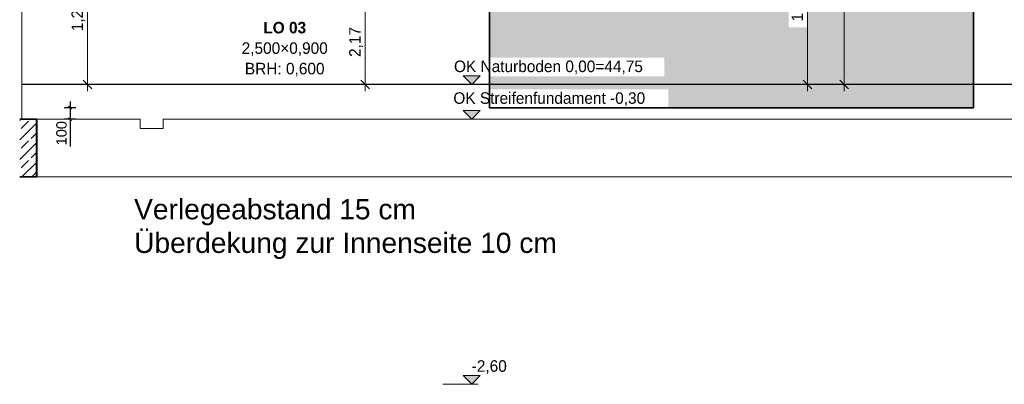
# Model space of a CAD drawing. Extents: x -22247 to 536407, y -187892 to 17509.
# Tile 59 of 75: x 483893 to 492438, y -187576 to -184413. Entities that reach past the tile are written whole.
import ezdxf

# ---------------------------------------------------------------- set-up
doc = ezdxf.new("R2010")
doc.units = 0
doc.header["$LTSCALE"] = 50
doc.layers.get('0').update_dxf_attribs({"lineweight": 25})
for name, color, linetype, lineweight in [('01 Bemaßung einbauteile', 7, 'Continuous', 25), ('01AFU Allgemein Bemaßung', 7, 'Continuous', 25), ('20 Außenwände', 7, 'Continuous', 25), ('20 Fenster Texte', 7, 'Continuous', 25), ('20 Fundament', 7, 'Continuous', 25), ('H_Mass', 7, 'Continuous', 25), ('H_Text', 7, 'Continuous', 25), ('X_Geometrie', 7, 'Continuous', 25)]:
    doc.layers.add(name, color=color, linetype=linetype, lineweight=lineweight)
doc.layers.add('H_Fläschenheizung', color=7, linetype='Continuous', lineweight=35, true_color=0xff9393)
doc.styles.add('ERSTELLTER_STIL_2', font='GOTHIC.TTF')
doc.styles.add('ERSTELLTER_STIL_3', font='txt')
doc.styles.get("Standard").update_dxf_attribs({"font": 'txt.shx'})

# ---------------------------------------------------------------- blocks, each defined once
blk = doc.blocks.new('Schraffur_A07DT84HVH', base_point=(487969.2, -185175.8))
at = {"ltscale": 0.35}
for points in [[(488369.2, -183175.8), (487999.5, -183242.4), (487969.2, -183242.4)], [(488369.2, -183175.8), (487969.2, -183242.4), (487969.2, -183175.8)], [(487999.5, -183404.2), (488014.9, -184142.4), (488369.2, -183175.8)], [(488369.2, -183175.8), (487999.5, -183404.2), (487999.5, -183242.4)], [(488014.9, -184142.4), (488369.2, -183175.8), (488014.9, -184304.2)], [(488369.2, -183175.8), (488014.9, -184304.2), (488369.2, -183905.8)], [(487969.2, -184142.4), (487999.5, -183404.2), (488014.9, -184142.4)], [(487999.5, -183404.2), (487969.2, -184142.4), (487969.2, -183404.2)], [(488014.9, -184304.2), (488369.2, -183905.8), (489488, -184742)], [(488369.2, -183905.8), (489488, -184742), (490567, -184147.6)], [(490567, -184147.6), (488369.2, -183905.8), (492169.2, -183905.8)], [(492169.2, -183905.8), (490727, -184147.6), (490567, -184147.6)], [(492169.2, -185175.8), (490727, -184477.5), (492169.2, -183905.8)], [(490727, -184477.5), (492169.2, -183905.8), (490727, -184147.6)], [(489488, -184742), (490567, -184147.6), (489488, -184904.2)], [(490567, -184147.6), (489488, -184904.2), (489522.4, -185015.7)], [(489522.4, -185015.7), (490567, -184147.6), (489522.4, -185175.8)], [(490567, -184147.6), (489522.4, -185175.8), (490567, -184477.5)], [(487969.2, -184742), (487969.2, -184304.2), (488014.9, -184304.2)], [(487969.2, -184742), (488014.9, -184304.2), (489488, -184742)], [(489522.4, -185175.8), (490567, -184477.5), (492169.2, -185175.8)], [(490567, -184477.5), (492169.2, -185175.8), (490727, -184477.5)], [(489488, -184904.2), (489522.4, -185015.7), (487969.2, -185015.7)], [(489488, -184904.2), (487969.2, -185015.7), (487969.2, -184904.2)]]:
    blk.add_solid(points, dxfattribs=at)
blk = doc.blocks.new('-D345')
at = {"layer": '01AFU Allgemein Bemaßung', "color": 7, "linetype": 'Continuous', "lineweight": 13, "ltscale": 0.00028561}
for p, q in [((490.8758, -183.6058), (490.6592, -183.6058)), ((490.692, -183.5683), (490.767, -183.6433)), ((490.7295, -184.9758), (490.7295, -183.6058)), ((490.8758, -184.9758), (490.6592, -184.9758)), ((490.692, -184.9383), (490.767, -185.0133)), ((490.7295, -185.0321), (490.7295, -184.9758))]:
    blk.add_line(p, q, dxfattribs=at)
at = {"layer": '01AFU Allgemein Bemaßung', "color": 7, "lineweight": 13, "ltscale": 0.00028561, "insert": (490.7095, -184.4277), "char_height": 0.1, "attachment_point": 7, "rotation": 90, "style": 'ERSTELLTER_STIL_2'}
blk.add_mtext('\\A1;{\\pql;\\fCentury Gothic|b0|i0|c0|p0;\\W1.000000;1,37}', dxfattribs=at)
blk = doc.blocks.new('-D364')
at = {"layer": '01 Bemaßung einbauteile', "color": 200, "linetype": 'Continuous', "lineweight": 18, "ltscale": 0.00105, "true_color": 0xd600ff}
for p, q in [((491.0103, -180.8683), (491.0853, -180.9433)), ((491.1478, -180.9058), (490.9775, -180.9058)), ((491.0478, -184.9758), (491.0478, -180.9058)), ((491.1478, -184.9758), (490.9775, -184.9758)), ((491.0103, -184.9383), (491.0853, -185.0133)), ((491.0478, -185.0321), (491.0478, -184.9758))]:
    blk.add_line(p, q, dxfattribs=at)
at = {"layer": '01 Bemaßung einbauteile', "color": 200, "lineweight": 18, "ltscale": 0.00105, "true_color": 0xd600ff, "insert": (491.0278, -181.8639), "char_height": 0.1, "attachment_point": 7, "rotation": 90, "style": 'ERSTELLTER_STIL_2'}
blk.add_mtext('\\A1;{\\pql;\\fCentury Gothic|b0|i0|c0|p0;\\W1.000000;4,07}', dxfattribs=at)
blk = doc.blocks.new('-D376')
at = {"layer": '01 Bemaßung einbauteile', "color": 200, "linetype": 'Continuous', "lineweight": 18, "ltscale": 0.00105, "true_color": 0xd600ff}
for p, q in [((484.5812, -183.7758), (484.4109, -183.7758)), ((484.4437, -183.7383), (484.5187, -183.8133)), ((484.4812, -184.9758), (484.4812, -183.7758)), ((484.5812, -184.9758), (484.4109, -184.9758)), ((484.4437, -184.9383), (484.5187, -185.0133)), ((484.4812, -185.0321), (484.4812, -184.9758))]:
    blk.add_line(p, q, dxfattribs=at)
at = {"layer": '01 Bemaßung einbauteile', "color": 200, "lineweight": 18, "ltscale": 0.00105, "true_color": 0xd600ff, "insert": (484.4612, -184.5127), "char_height": 0.1, "attachment_point": 7, "rotation": 90, "style": 'ERSTELLTER_STIL_2'}
blk.add_mtext('\\A1;{\\pql;\\fCentury Gothic|b0|i0|c0|p0;\\W1.000000;1,20}', dxfattribs=at)
blk = doc.blocks.new('-D379')
at = {"layer": '01 Bemaßung einbauteile', "color": 200, "linetype": 'Continuous', "lineweight": 18, "ltscale": 0.00105, "true_color": 0xd600ff}
for p, q in [((486.8534, -182.7683), (486.9284, -182.8433)), ((486.9909, -182.8058), (486.8206, -182.8058)), ((486.8909, -184.9758), (486.8909, -182.8058)), ((486.9909, -184.9758), (486.8206, -184.9758)), ((486.8534, -184.9383), (486.9284, -185.0133)), ((486.8909, -185.0321), (486.8909, -184.9758))]:
    blk.add_line(p, q, dxfattribs=at)
at = {"layer": '01 Bemaßung einbauteile', "color": 200, "lineweight": 18, "ltscale": 0.00105, "true_color": 0xd600ff, "insert": (486.8709, -184.7362), "char_height": 0.1, "attachment_point": 7, "rotation": 90, "style": 'ERSTELLTER_STIL_2'}
blk.add_mtext('\\A1;{\\pql;\\fCentury Gothic|b0|i0|c0|p0;\\W1.000000;2,17}', dxfattribs=at)
blk = doc.blocks.new('Maß_A06WTXEN1A', base_point=(484210, -185512.1))
at = {"ltscale": 0.003906}
for p, q in [((484316.7, -185162.6), (484343.3, -185189.1)), ((484330, -185122.8), (484330, -185512.1)), ((484380, -185175.8), (484280, -185175.8)), ((484380, -185275.8), (484280, -185275.8)), ((484316.7, -185262.6), (484343.3, -185289.1))]:
    blk.add_line(p, q, dxfattribs=at)
at = {"ltscale": 0.003906, "insert": (484210, -185502.3), "char_height": 90, "attachment_point": 1, "rotation": 90}
blk.add_mtext('{\\fArial;100}', dxfattribs=at)

msp = doc.modelspace()

# ---------------------------------------------------------------- hatches: boundary and pattern name
at = {"layer": '01AFU Allgemein Bemaßung', "linetype": 'Continuous', "lineweight": 13, "ltscale": 0.00028561}
for points in [[(487815.4, -184975.8), (487890.4, -184900.8), (487740.4, -184900.8)], [(487815.4, -185275.8), (487890.4, -185200.8), (487740.4, -185200.8)], [(487815.4, -187575.8), (487890.4, -187500.8), (487740.4, -187500.8)]]:
    msp.add_hatch(color=7, dxfattribs=at).paths.add_polyline_path(points)
at = {"layer": '20 Fundament', "linetype": 'Continuous', "lineweight": 13, "ltscale": 0.00028561, "true_color": 0x000100}
h = msp.add_hatch(dxfattribs=at)
h.set_pattern_fill('Beton_Stahlbeton_0011', color=98, scale=1000, style=0, pattern_type=2)
h.set_pattern_definition([(45, (505077.17, -184975.84), (-84.8528, 84.8528), []), (45, (505034.74, -184933.41), (-84.8528, 84.8528), [90, -30])])
h.paths.add_polyline_path([(484037.7, -185775.8), (484037.7, -185275.8), (483892.7, -185275.8), (483892.7, -185775.8)])

# ---------------------------------------------------------------- linework, layer by layer
at = {"layer": '01AFU Allgemein Bemaßung', "color": 7, "linetype": 'Continuous', "lineweight": 13, "ltscale": 0.00028561}
for p, q in [((487815.4, -184975.8), (487740.4, -184900.8)), ((487740.4, -184900.8), (487890.4, -184900.8)), ((487890.4, -184900.8), (487815.4, -184975.8)), ((487815.4, -184975.8), (487565.4, -184975.8)), ((487815.4, -184975.8), (487871.7, -184975.8)), ((487815.4, -185275.8), (487740.4, -185200.8)), ((487740.4, -185200.8), (487890.4, -185200.8)), ((487890.4, -185200.8), (487815.4, -185275.8)), ((487815.4, -185275.8), (487759.2, -185275.8)), ((487815.4, -185275.8), (488065.4, -185275.8)), ((487815.4, -187575.8), (487740.4, -187500.8)), ((487740.4, -187500.8), (487890.4, -187500.8)), ((487890.4, -187500.8), (487815.4, -187575.8)), ((487815.4, -187575.8), (487565.4, -187575.8)), ((487815.4, -187575.8), (487871.7, -187575.8))]:
    msp.add_line(p, q, dxfattribs=at)
at = {"layer": '20 Außenwände', "color": 7, "linetype": 'Continuous', "lineweight": 18, "ltscale": 0.00105}
msp.add_line((483910.1, -185275.8), (483910.1, -180305.8), dxfattribs=at)
at = {"layer": '20 Fundament', "color": 7, "linetype": 'Continuous', "lineweight": 35, "ltscale": 0.015006}
for p, q in [((484037.7, -185275.8), (483892.7, -185275.8)), ((484037.7, -185275.8), (484037.7, -185775.8)), ((484037.7, -185775.8), (483892.7, -185775.8))]:
    msp.add_line(p, q, dxfattribs=at)
at = {"layer": '20 Fundament', "color": 7, "linetype": 'Continuous', "lineweight": 18, "ltscale": 0.00105}
for p, q in [((484044.4, -185275.8), (484037.7, -185275.8)), ((484937.4, -185275.8), (484044.4, -185275.8)), ((484044.4, -185275.8), (484044.4, -185775.8)), ((484937.4, -185355.8), (484937.4, -185275.8)), ((485137.4, -185275.8), (485137.4, -185355.8)), ((498401.9, -185275.8), (485137.4, -185275.8)), ((485137.4, -185355.8), (484937.4, -185355.8)), ((484044.4, -185775.8), (484037.7, -185775.8)), ((498375.6, -185775.8), (484044.4, -185775.8))]:
    msp.add_line(p, q, dxfattribs=at)
at = {"layer": 'H_Fläschenheizung', "ltscale": 0.015006}
for p, q in [((487969.2, -183175.8), (487969.2, -185175.8)), ((492169.2, -183905.8), (492169.2, -185175.8)), ((487969.2, -185175.8), (492169.2, -185175.8))]:
    msp.add_line(p, q, dxfattribs=at)
at = {"layer": 'X_Geometrie', "ltscale": 0.25}
msp.add_line((498401.9, -184975.8), (483910.1, -184975.8), dxfattribs=at)

# ---------------------------------------------------------------- block references
at = {"layer": '01 Bemaßung einbauteile', "color": 200, "linetype": 'Continuous', "lineweight": 18, "ltscale": 0.00105, "true_color": 0xd600ff, "xscale": 1000, "yscale": 1000, "zscale": 1000}
for name in ['-D364', '-D379', '-D376']:
    msp.add_blockref(name, (0, 0), dxfattribs=at)
at = {"layer": '01AFU Allgemein Bemaßung', "color": 7, "linetype": 'Continuous', "lineweight": 13, "ltscale": 0.00028561, "xscale": 1000, "yscale": 1000, "zscale": 1000}
msp.add_blockref('-D345', (0, 0), dxfattribs=at)
at = {"layer": 'H_Fläschenheizung', "ltscale": 0.35}
msp.add_blockref('Schraffur_A07DT84HVH', (487969.2, -185175.8), dxfattribs=at)
at = {"layer": 'H_Mass', "ltscale": 0.003906}
msp.add_blockref('Maß_A06WTXEN1A', (484210, -185512.1), dxfattribs=at)

# ---------------------------------------------------------------- texts
at = {"layer": '01AFU Allgemein Bemaßung', "color": 7, "lineweight": 13, "ltscale": 0.00028561, "char_height": 100, "attachment_point": 7, "style": 'ERSTELLTER_STIL_2'}
for s, insert in [('\\A1;{\\fCentury Gothic|b0|i0|c0|p0;\\W1;OK Naturboden 0,00=44,75}', (487661.9, -184885.8)), ('\\A1;{\\fCentury Gothic|b0|i0|c0|p0;\\W1;OK Streifenfundament -0,30}', (487655.9, -185161.1)), ('\\A1;{\\fCentury Gothic|b0|i0|c0|p0;\\W1;-2,60}', (487815.4, -187485.8))]:
    msp.add_mtext(s, dxfattribs=dict(at, insert=insert))
at = {"layer": '20 Fenster Texte', "color": 7, "linetype": 'Continuous', "lineweight": 13, "ltscale": 0.00028561, "insert": (486192.7, -184905.3), "char_height": 100, "attachment_point": 8, "line_spacing_factor": 1.065938, "style": 'ERSTELLTER_STIL_3'}
msp.add_mtext('\\A1;{\\fCentury Gothic|b1|i0|c0|p0;\\W1;LO 03\\P\\fCentury Gothic|b0|i0|c0|p0;\\W1;2,500×0,900\\P\\fCentury Gothic|b0|i0|c0|p0;\\W1;BRH: \\fCentury Gothic|b0|i0|c0|p0;\\W1;0,600}', dxfattribs=at)
at = {"layer": 'H_Text', "ltscale": 0.000976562, "insert": (484885.7, -185969.4), "char_height": 175, "width": 189000, "attachment_point": 1}
msp.add_mtext('\\fArial|b0|i0|c0|p34;Verlegeabstand 15 cm \\PÜberdekung zur Innenseite 10 cm ', dxfattribs=at)

doc.saveas('drawing.dxf')
